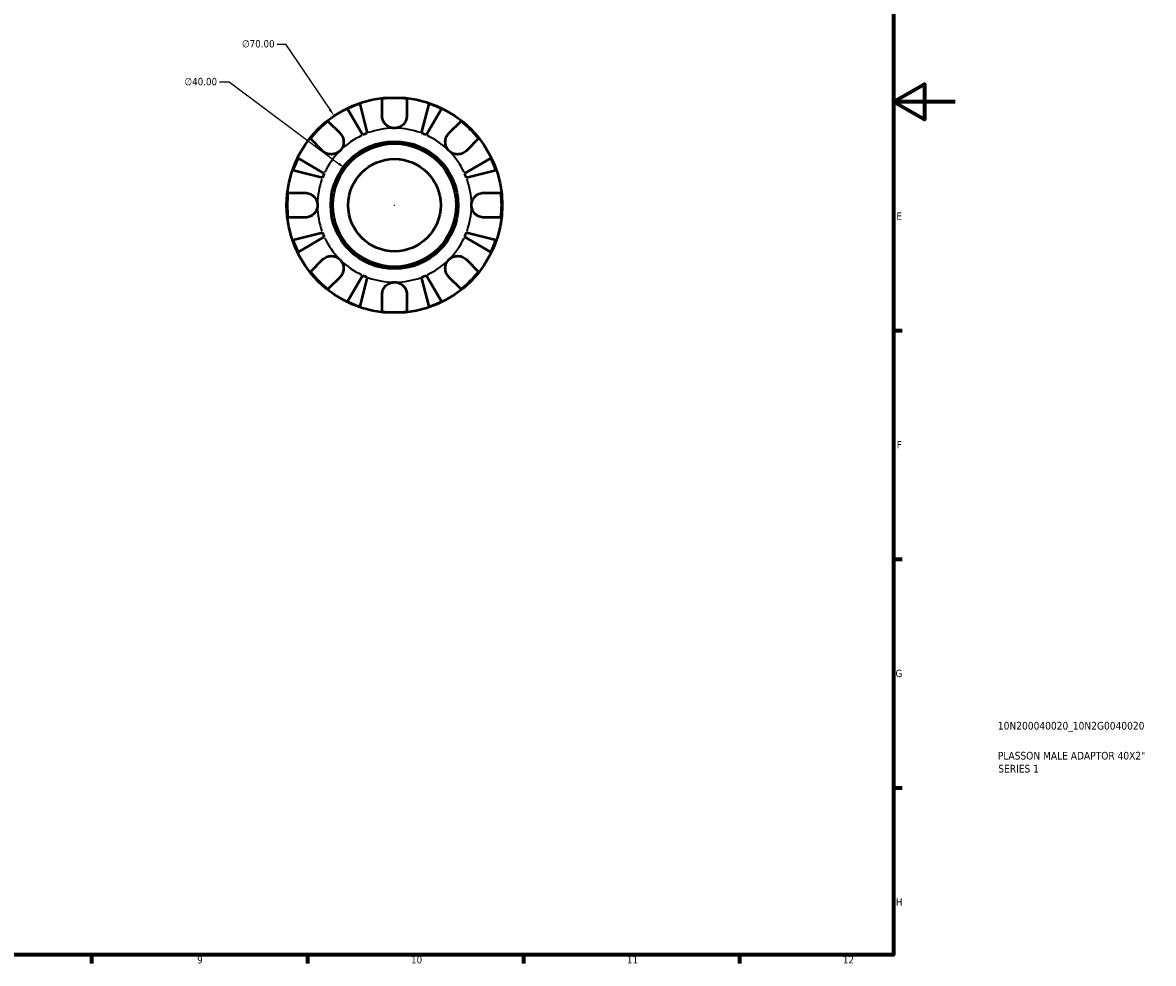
# Model space of a CAD drawing. Header units: millimetres. Extents: x -73 to 905, y -35 to 594.
# Tile 4 of 5: x 538 to 905, y 17 to 323. Entities that reach past the tile are written whole.
import ezdxf

# ---------------------------------------------------------------- set-up
doc = ezdxf.new("R2010")
doc.units = ezdxf.units.MM
for name, color, linetype, lineweight in [('Border (ANSI)', 7, 'Continuous', 70), ('Dimension (ANSI)', 7, 'Continuous', 25), ('Title (ISO)', 7, 'Continuous', 50), ('Visible (ANSI)', 7, 'Continuous', 50), ('Visible Narrow (ANSI)', 7, 'Continuous', 35)]:
    doc.layers.add(name, color=color, linetype=linetype, lineweight=lineweight)
doc.styles.add('Note Text (ANSI)', font='tahoma.ttf')
doc.styles.add('Note Text (ISO)', font='tahoma.ttf')
doc.dimstyles.new('Default - mm (ANSI)', dxfattribs={"dimtxt": 2.4, "dimasz": 2.5, "dimexe": 3.175, "dimexo": 1.6002, "dimgap": 0.8, "dimtad": 0, "dimtoh": 1, "dimrnd": 1e-08, "dimzin": 4, "dimdsep": 46, "dimtxsty": 'Note Text (ANSI)', "dimcen": 0.09, "dimdle": 10, "dimclrd": 256, "dimclre": 256, "dimclrt": 5, "dimadec": 1, "dimazin": 1, "dimtfac": 1.27, "dimtofl": 0, "dimtmove": 0, "dimatfit": 3, "dimfxl": 1, "dimtolj": 1, "dimtzin": 4, "dimlwd": -1, "dimlwe": -1, "dimarcsym": 0})

# ---------------------------------------------------------------- blocks, each defined once
blk = doc.blocks.new('Borders Default Border')
at = {"layer": 'Border (ANSI)'}
for p, q in [((821, 222.75), (823.8, 222.75)), ((821, 148.5), (823.8, 148.5)), ((821, 74.25), (823.8, 74.25)), ((560.67, 20), (560.67, 17.2)), ((630.75, 20), (630.75, 17.2)), ((700.83, 20), (700.83, 17.2)), ((770.92, 20), (770.92, 17.2))]:
    blk.add_line(p, q, dxfattribs=at)
at = {"layer": 'Border (ANSI)', "flags": 128}
for points in [[(20, 20), (20, 574), (821, 574), (821, 20), (20, 20)], [(841, 297), (821, 297), (831, 302.77), (831, 291.23), (821, 297)]]:
    blk.add_lwpolyline(points, dxfattribs=at)
at = {"layer": 'Border (ANSI)', "color": 5, "true_color": 0x0000ff, "char_height": 2.4, "attachment_point": 7, "style": 'Note Text (ANSI)'}
for s, insert in [('E', (821.91, 258.68)), ('F', (821.98, 184.43)), ('G', (821.6, 110.13)), ('H', (821.73, 35.93)), ('9', (594.92, 17.15)), ('10', (664.35, 17.15)), ('11', (734.43, 17.2)), ('12', (804.52, 17.2))]:
    blk.add_mtext(s, dxfattribs=dict(at, insert=insert))
blk = doc.blocks.new('Title Blocks ISO')
at = {"layer": 'Title (ISO)', "color": 232, "true_color": 0xca0064, "style": 'Note Text (ISO)'}
for tag, p in [('PART_NUMBER_001', (33.84, 73.13)), ('DESCRIPTION_001', (33.84, 63.4)), ('DESCRIPTION_002', (33.96, 59.19))]:
    blk.add_attdef(tag, p, '', height=2.5, dxfattribs=at)
blk = doc.blocks.new('*D11')
at = {"layer": 'Defpoints', "color": 0, "transparency": 16777216}
for p in [(642.94, 275.39), (674.99, 251.46)]:
    blk.add_point(p, dxfattribs=at)
at = {"layer": 'Dimension (ANSI)', "transparency": 16777216}
for p, q in [((602.17, 303.47), (605.34, 303.47)), ((605.34, 303.47), (640.94, 276.89)), ((658.88, 263.43), (659.06, 263.43)), ((658.97, 263.34), (658.97, 263.52))]:
    blk.add_line(p, q, dxfattribs=at)
blk.add_solid([(641.19, 277.22), (640.69, 276.56), (642.94, 275.39)], dxfattribs=at)
at = {"layer": 'Dimension (ANSI)', "color": 5, "transparency": 16777216, "insert": (590.82, 304.77), "char_height": 2.4, "attachment_point": 1, "style": 'Note Text (ANSI)'}
blk.add_mtext('\\A1;∅40.00', dxfattribs=at)
blk = doc.blocks.new('*D12')
at = {"layer": 'Defpoints', "color": 0, "transparency": 16777216}
for p in [(639.37, 292.43), (678.56, 234.42)]:
    blk.add_point(p, dxfattribs=at)
at = {"layer": 'Dimension (ANSI)', "transparency": 16777216}
for p, q in [((620.84, 315.76), (623.61, 315.76)), ((623.61, 315.76), (637.98, 294.5)), ((658.88, 263.43), (659.06, 263.43)), ((658.97, 263.34), (658.97, 263.52))]:
    blk.add_line(p, q, dxfattribs=at)
blk.add_solid([(638.32, 294.73), (637.63, 294.27), (639.37, 292.43)], dxfattribs=at)
at = {"layer": 'Dimension (ANSI)', "color": 5, "transparency": 16777216, "insert": (609.49, 317.05), "char_height": 2.4, "attachment_point": 1, "style": 'Note Text (ANSI)'}
blk.add_mtext('\\A1;∅70.00', dxfattribs=at)

msp = doc.modelspace()

# ---------------------------------------------------------------- linework, layer by layer
at = {"layer": 'Visible (ANSI)'}
for p, q in [((654.9666, 292.4274), (654.9666, 297.9947)), ((662.9666, 297.9947), (662.9666, 292.4274)), ((648.6654, 286.2064), (643.6718, 294.6838)), ((647.6801, 296.3441), (650.1436, 286.8187)), ((667.7897, 286.8187), (670.2532, 296.3441)), ((674.2615, 294.6838), (669.2679, 286.2064)), ((637.3523, 290.6986), (641.289, 286.7619)), ((676.6443, 286.7619), (680.581, 290.6986)), ((635.6321, 281.105), (631.6955, 285.0417)), ((686.2378, 285.0417), (682.3012, 281.105)), ((627.7102, 278.7222), (636.1876, 273.7287)), ((681.7457, 273.7287), (690.2231, 278.7222)), ((635.5753, 272.2505), (626.0499, 274.7139)), ((691.8834, 274.7139), (682.358, 272.2505)), ((624.3994, 267.4274), (629.9666, 267.4274)), ((687.9666, 267.4274), (693.5339, 267.4274)), ((629.9666, 259.4274), (624.3994, 259.4274)), ((693.5339, 259.4274), (687.9666, 259.4274)), ((626.0499, 252.1408), (635.5753, 254.6043)), ((682.358, 254.6043), (691.8834, 252.1408)), ((636.1876, 253.1261), (627.7102, 248.1325)), ((690.2231, 248.1325), (681.7457, 253.1261)), ((631.6955, 241.813), (635.6321, 245.7497)), ((682.3012, 245.7497), (686.2378, 241.813)), ((641.289, 240.0928), (637.3523, 236.1562)), ((643.6718, 232.1709), (648.6654, 240.6484)), ((650.1436, 240.0361), (647.6801, 230.5106)), ((670.2532, 230.5106), (667.7897, 240.0361)), ((669.2679, 240.6484), (674.2615, 232.1709)), ((680.581, 236.1562), (676.6443, 240.0928)), ((654.9666, 228.8601), (654.9666, 234.4274)), ((662.9666, 234.4274), (662.9666, 228.8601))]:
    msp.add_line(p, q, dxfattribs=at)
for radius in [35, 20.7, 20, 15]:
    msp.add_circle((658.9666, 263.4274), radius, dxfattribs=at)
for radius, start, end in [(34.798, 83.399301, 96.600699), (34.798, 108.925871, 116.074129), (34.798, 63.925871, 71.074129), (34.798, 128.399301, 141.600699), (34.798, 38.399301, 51.600699), (25, 110.666222, 114.333778), (25, 65.666222, 69.333778), (34.798, 153.925871, 161.074129), (34.798, 18.925871, 26.074129), (25, 155.666222, 159.333778), (25, 20.666222, 24.333778), (34.798, 173.399301, 186.600699), (34.798, 353.399301, 6.600699), (25, 200.666222, 204.333778), (25, 335.666222, 339.333778), (34.798, 198.925871, 206.074129), (34.798, 333.925871, 341.074129), (34.798, 218.399301, 231.600699), (25, 245.666222, 249.333778), (25, 290.666222, 294.333778), (34.798, 308.399301, 321.600699), (34.798, 243.925871, 251.074129), (34.798, 288.925871, 296.074129), (34.798, 263.399301, 276.600699)]:
    msp.add_arc((658.9666, 263.4274), radius, start, end, dxfattribs=at)
for points, knots in [([(658.9666, 288.4274), (658.5908, 288.4274), (658.2169, 288.4803), (657.4473, 288.7028), (657.0597, 288.8855), (656.371, 289.3566), (656.0722, 289.6369), (655.603, 290.234), (655.425, 290.5362), (655.2034, 291.0543), (655.1353, 291.2585), (655.0378, 291.6519), (655.0056, 291.8398), (654.9732, 292.1614), (654.9666, 292.2949), (654.9666, 292.4274)], [0, 0, 0, 0, 0.112749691, 0.112749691, 0.240461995, 0.240461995, 0.363076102, 0.363076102, 0.469826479, 0.469826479, 0.536808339, 0.536808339, 0.597381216, 0.597381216, 0.640727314, 0.640727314, 0.640727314, 0.640727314]), ([(662.9666, 292.4274), (662.9666, 292.2288), (662.9519, 292.0277), (662.8927, 291.6386), (662.8506, 291.4516), (662.7246, 291.0361), (662.6335, 290.8103), (662.3213, 290.2059), (662.0585, 289.8511), (661.3825, 289.2013), (660.9647, 288.9267), (660.0191, 288.5325), (659.496, 288.4274), (658.9666, 288.4274)], [-0.647983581, -0.647983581, -0.647983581, -0.647983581, -0.581292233, -0.581292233, -0.51957432, -0.51957432, -0.443169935, -0.443169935, -0.308536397, -0.308536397, -0.158812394, -0.158812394, 0, 0, 0, 0]), ([(641.289, 286.7619), (641.3769, 286.6739), (641.4616, 286.5811), (641.7048, 286.2871), (641.8507, 286.0726), (642.1083, 285.598), (642.2164, 285.3386), (642.4099, 284.6832), (642.466, 284.2823), (642.4529, 283.3745), (642.3514, 282.8776), (641.9589, 281.9233), (641.663, 281.4791), (641.289, 281.105)], [-0.644344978, -0.644344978, -0.644344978, -0.644344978, -0.60308586, -0.60308586, -0.520079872, -0.520079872, -0.432739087, -0.432739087, -0.310006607, -0.310006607, -0.158689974, -0.158689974, 0, 0, 0, 0]), ([(676.6443, 281.105), (676.4349, 281.3145), (676.2494, 281.5465), (675.9222, 282.0643), (675.7856, 282.3509), (675.5448, 283.0617), (675.4738, 283.492), (675.4718, 284.3339), (675.5337, 284.737), (675.7363, 285.3886), (675.8462, 285.643), (676.108, 286.1126), (676.2572, 286.3263), (676.4939, 286.6053), (676.5679, 286.6854), (676.6443, 286.7619)], [0, 0, 0, 0, 0.088849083, 0.088849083, 0.18379648, 0.18379648, 0.314196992, 0.314196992, 0.437846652, 0.437846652, 0.524112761, 0.524112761, 0.607652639, 0.607652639, 0.6434969, 0.6434969, 0.6434969, 0.6434969]), ([(641.289, 281.105), (641.0796, 280.8956), (640.8475, 280.7101), (640.3297, 280.3829), (640.0431, 280.2463), (639.3323, 280.0055), (638.902, 279.9345), (638.0601, 279.9325), (637.657, 279.9945), (637.0054, 280.197), (636.751, 280.3069), (636.2815, 280.5687), (636.0677, 280.7179), (635.7887, 280.9547), (635.7086, 281.0286), (635.6321, 281.105)], [0, 0, 0, 0, 0.088849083, 0.088849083, 0.18379648, 0.18379648, 0.314196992, 0.314196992, 0.437846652, 0.437846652, 0.524112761, 0.524112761, 0.607652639, 0.607652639, 0.6434969, 0.6434969, 0.6434969, 0.6434969]), ([(682.3012, 281.105), (682.2132, 281.0171), (682.1204, 280.9325), (681.8264, 280.6892), (681.6119, 280.5433), (681.1373, 280.2857), (680.8779, 280.1776), (680.2225, 279.9841), (679.8215, 279.928), (678.9138, 279.9411), (678.4169, 280.0426), (677.4626, 280.4351), (677.0184, 280.731), (676.6443, 281.105)], [-0.644344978, -0.644344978, -0.644344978, -0.644344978, -0.60308586, -0.60308586, -0.520079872, -0.520079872, -0.432739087, -0.432739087, -0.310006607, -0.310006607, -0.158689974, -0.158689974, 0, 0, 0, 0]), ([(629.9666, 267.4274), (630.1132, 267.4274), (630.2611, 267.4193), (630.6465, 267.3764), (630.8835, 267.3286), (631.3746, 267.181), (631.6257, 267.0774), (632.224, 266.7544), (632.5523, 266.507), (633.1874, 265.8517), (633.4655, 265.4297), (633.862, 264.4789), (633.9666, 263.9555), (633.9666, 263.4274)], [-0.640085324, -0.640085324, -0.640085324, -0.640085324, -0.592221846, -0.592221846, -0.515950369, -0.515950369, -0.432356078, -0.432356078, -0.30863031, -0.30863031, -0.158449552, -0.158449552, 0, 0, 0, 0]), ([(683.9666, 263.4274), (683.9666, 263.7651), (684.0094, 264.1014), (684.1866, 264.7869), (684.3285, 265.1302), (684.7764, 265.8953), (685.1205, 266.2841), (685.7964, 266.8048), (686.0892, 266.9751), (686.628, 267.2052), (686.8654, 267.2806), (687.3521, 267.388), (687.5996, 267.418), (687.8851, 267.4267), (687.9259, 267.4274), (687.9666, 267.4274)], [-2.778041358, -2.778041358, -2.778041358, -2.778041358, -2.676721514, -2.676721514, -2.565581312, -2.565581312, -2.409601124, -2.409601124, -2.30519389, -2.30519389, -2.226175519, -2.226175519, -2.144504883, -2.144504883, -2.130817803, -2.130817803, -2.130817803, -2.130817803]), ([(633.9666, 263.4274), (633.9666, 263.0896), (633.9239, 262.7533), (633.7467, 262.0679), (633.6048, 261.7245), (633.1569, 260.9595), (632.8128, 260.5707), (632.1369, 260.0499), (631.8441, 259.8797), (631.3053, 259.6496), (631.0679, 259.5741), (630.5812, 259.4668), (630.3337, 259.4367), (630.0482, 259.428), (630.0074, 259.4274), (629.9666, 259.4274)], [-2.778041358, -2.778041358, -2.778041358, -2.778041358, -2.676721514, -2.676721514, -2.565581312, -2.565581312, -2.409601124, -2.409601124, -2.30519389, -2.30519389, -2.226175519, -2.226175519, -2.144504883, -2.144504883, -2.130817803, -2.130817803, -2.130817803, -2.130817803]), ([(687.9666, 259.4274), (687.8201, 259.4274), (687.6722, 259.4354), (687.2868, 259.4784), (687.0498, 259.5262), (686.5587, 259.6738), (686.3076, 259.7773), (685.7093, 260.1003), (685.381, 260.3477), (684.7459, 261.003), (684.4678, 261.4251), (684.0713, 262.3758), (683.9666, 262.8992), (683.9666, 263.4274)], [-0.640085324, -0.640085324, -0.640085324, -0.640085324, -0.592221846, -0.592221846, -0.515950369, -0.515950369, -0.432356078, -0.432356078, -0.30863031, -0.30863031, -0.158449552, -0.158449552, 0, 0, 0, 0]), ([(635.6321, 245.7497), (635.7201, 245.8377), (635.8129, 245.9223), (636.1069, 246.1656), (636.3214, 246.3115), (636.796, 246.569), (637.0554, 246.6771), (637.7108, 246.8706), (638.1118, 246.9267), (639.0195, 246.9136), (639.5164, 246.8121), (640.4707, 246.4196), (640.9149, 246.1237), (641.289, 245.7497)], [-0.644344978, -0.644344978, -0.644344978, -0.644344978, -0.60308586, -0.60308586, -0.520079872, -0.520079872, -0.432739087, -0.432739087, -0.310006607, -0.310006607, -0.158689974, -0.158689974, 0, 0, 0, 0]), ([(676.6443, 245.7497), (676.8537, 245.9591), (677.0857, 246.1446), (677.6036, 246.4718), (677.8901, 246.6085), (678.601, 246.8492), (679.0313, 246.9203), (679.8732, 246.9222), (680.2763, 246.8603), (680.9279, 246.6578), (681.1823, 246.5478), (681.6518, 246.286), (681.8656, 246.1368), (682.1446, 245.9001), (682.2247, 245.8262), (682.3012, 245.7497)], [0, 0, 0, 0, 0.088849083, 0.088849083, 0.18379648, 0.18379648, 0.314196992, 0.314196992, 0.437846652, 0.437846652, 0.524112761, 0.524112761, 0.607652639, 0.607652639, 0.6434969, 0.6434969, 0.6434969, 0.6434969]), ([(641.289, 245.7497), (641.4984, 245.5403), (641.6839, 245.3083), (642.0111, 244.7904), (642.1477, 244.5039), (642.3885, 243.7931), (642.4595, 243.3627), (642.4615, 242.5208), (642.3996, 242.1177), (642.197, 241.4662), (642.0871, 241.2117), (641.8253, 240.7422), (641.6761, 240.5284), (641.4393, 240.2494), (641.3654, 240.1693), (641.289, 240.0928)], [0, 0, 0, 0, 0.088849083, 0.088849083, 0.18379648, 0.18379648, 0.314196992, 0.314196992, 0.437846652, 0.437846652, 0.524112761, 0.524112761, 0.607652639, 0.607652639, 0.6434969, 0.6434969, 0.6434969, 0.6434969]), ([(676.6443, 240.0928), (676.5563, 240.1808), (676.4717, 240.2736), (676.2284, 240.5677), (676.0826, 240.7821), (675.825, 241.2568), (675.7169, 241.5161), (675.5234, 242.1715), (675.4673, 242.5725), (675.4804, 243.4803), (675.5819, 243.9771), (675.9744, 244.9314), (676.2703, 245.3757), (676.6443, 245.7497)], [-0.644344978, -0.644344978, -0.644344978, -0.644344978, -0.60308586, -0.60308586, -0.520079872, -0.520079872, -0.432739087, -0.432739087, -0.310006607, -0.310006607, -0.158689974, -0.158689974, 0, 0, 0, 0]), ([(654.9666, 234.4274), (654.9666, 234.574), (654.9747, 234.7219), (655.0177, 235.1072), (655.0655, 235.3442), (655.213, 235.8353), (655.3166, 236.0864), (655.6396, 236.6847), (655.887, 237.013), (656.5423, 237.6481), (656.9643, 237.9262), (657.9151, 238.3228), (658.4385, 238.4274), (658.9666, 238.4274)], [-0.640085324, -0.640085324, -0.640085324, -0.640085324, -0.592221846, -0.592221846, -0.515950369, -0.515950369, -0.432356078, -0.432356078, -0.30863031, -0.30863031, -0.158449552, -0.158449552, 0, 0, 0, 0]), ([(658.9666, 238.4274), (659.3044, 238.4274), (659.6407, 238.3846), (660.3262, 238.2074), (660.6695, 238.0656), (661.4345, 237.6176), (661.8233, 237.2735), (662.3441, 236.5976), (662.5144, 236.3049), (662.7445, 235.766), (662.8199, 235.5286), (662.9273, 235.0419), (662.9573, 234.7944), (662.966, 234.509), (662.9666, 234.4681), (662.9666, 234.4274)], [-2.778041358, -2.778041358, -2.778041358, -2.778041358, -2.676721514, -2.676721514, -2.565581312, -2.565581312, -2.409601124, -2.409601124, -2.30519389, -2.30519389, -2.226175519, -2.226175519, -2.144504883, -2.144504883, -2.130817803, -2.130817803, -2.130817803, -2.130817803])]:
    msp.add_open_spline(points, degree=3, knots=knots, dxfattribs=at)
at = {"layer": 'Visible Narrow (ANSI)'}
for start, end in [(91.033311, 109.632911), (70.367089, 88.966689), (115.367089, 133.966689), (46.033311, 64.632911), (136.033311, 154.632911), (25.367089, 43.966689), (160.367089, 178.966689), (1.033311, 19.632911), (181.033311, 199.632911), (340.367089, 358.966689), (205.367089, 223.966689), (316.033311, 334.632911), (226.033311, 244.632911), (295.367089, 313.966689), (250.367089, 268.966689), (271.033311, 289.632911)]:
    msp.add_arc((658.9666, 263.4274), 25, start, end, dxfattribs=at)

# ---------------------------------------------------------------- block references
msp.add_blockref('Borders Default Border', (0, 0))
msp.add_blockref('Title Blocks ISO', (821, 20)).add_auto_attribs({'PART_NUMBER_001': '10N200040020_10N2G0040020', 'DESCRIPTION_001': 'PLASSON MALE ADAPTOR 40X2"', 'DESCRIPTION_002': 'SERIES 1'})

# ---------------------------------------------------------------- dimensions: what is measured, and where the dimension line sits
at = {"layer": 'Dimension (ANSI)'}
for p1, p2, picture, middle in [((678.5586, 234.4247), (639.3747, 292.43), '*D12', (614.7674, 315.7605)), ((674.9916, 251.4607), (642.9417, 275.394), '*D11', (596.094, 303.4729))]:
    dim = msp.add_diameter_dim_2p(p1=p1, p2=p2, dimstyle='Default - mm (ANSI)', override={"dimgap": 0.8, "dimtih": 1, "dimdec": 2, "dimlfac": 1, "dimtol": 0, "dimlim": 0, "dimtp": 0, "dimtm": 0, "dimtdec": 2}, dxfattribs=at)
    dim.commit()
    dim.dimension.update_dxf_attribs({"geometry": picture, "text_midpoint": middle, "dimtype": 163})

doc.saveas('drawing.dxf')
